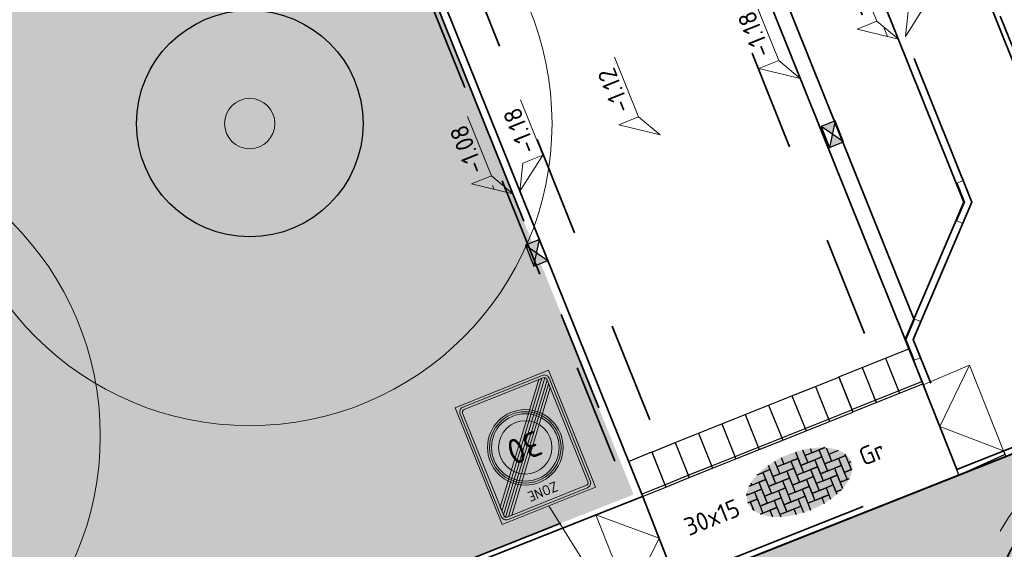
# Model space of a CAD drawing. Header units: metres. Extents: x 126075 to 126745, y 502461 to 502767.
# Tile 12 of 94: x 126519 to 126539, y 502529 to 502540. Entities that reach past the tile are written whole.
import ezdxf
from ezdxf.enums import TextEntityAlignment as Align

# ---------------------------------------------------------------- set-up
doc = ezdxf.new("R2010")
doc.units = ezdxf.units.M
for name, pattern in [('NLCS-HIDDEN', [4, 2, -2]), ('VH-OPSLUITBAND-SO', [10, 4, -2, 2, -2]), ('VH-RIJWIELPADBAND-SO', [20, 8, -2, 2, -2, 0, -2, 2, -2]), ('VH-TROTTOIRBAND-SO', [15, 5, -2, 2, -2, 2, -2]), ('ZZ-HIDDEN-SO', [4, 2, -2])]:
    doc.linetypes.add(name, pattern=pattern)
doc.layers.get('0').update_dxf_attribs({"linetype": 'CONTINUOUS'})
for name, color, linetype, lineweight in [('B-WE-GR-BOOM-S', 90, 'CONTINUOUS', 18), ('B-XX-GR-BOOM-T25', 7, 'CONTINUOUS', 25), ('N-WE-GR-BOOM-S', 90, 'CONTINUOUS', 25), ('N-WE-GR-GRAS-A-200', 62, 'CONTINUOUS', 18), ('N-WE-RI-HWA_KOLK-S-200', 154, 'CONTINUOUS', 25), ('N-WE-VH-GESLOTENVERHARDING_ASFALT_ROOD-V', 13, 'CONTINUOUS', 18), ('N-WE-VH-GOOT_BSS_ACHTERKANT-G', 170, 'CONTINUOUS', 35), ('N-WE-VH-GOOT_BSS_VOORKANT-G', 170, 'CONTINUOUS', 35), ('N-WE-VH-KANTOPSLUITING_BETONRUG-G', 7, 'ZZ-HIDDEN-SO', 35), ('N-WE-VH-KANTOPSLUITING_ELEMENT_INRIT-S', 40, 'CONTINUOUS', 25), ('N-WE-VH-KANTOPSLUITING_OPSLUITBAND_100X200-G', 150, 'VH-OPSLUITBAND-SO', 35), ('N-WE-VH-KANTOPSLUITING_OPSLUITBAND_120X250-G', 150, 'VH-OPSLUITBAND-SO', 35), ('N-WE-VH-KANTOPSLUITING_RIJWIELPADBAND_40 120_250_EINDVERLOOPBAND-S', 10, 'CONTINUOUS', 25), ('N-WE-VH-KANTOPSLUITING_TROTTOIRBAND_130X150_250-G', 210, 'VH-TROTTOIRBAND-SO', 35), ('N-WE-VH-KANTOPSLUITING_TROTTOIRBAND_130X150_250_HOEKSTUK-S', 210, 'CONTINUOUS', 25), ('N-WE-VH-KANTOPSLUITING_VOORKANTBAND-G', 50, 'CONTINUOUS', 35), ('N-WE-VH-MATERIAALGRENS-G', 7, 'ZZ-HIDDEN-SO', 35), ('N-WE-VH-OPENVERHARDING_TEGEL_150X300_DIK-S-200', 252, 'CONTINUOUS', 25), ('N-WE-VW-VERKEERSTEKEN_BORD_ZONEBORD-S-200', 7, 'CONTINUOUS', 25), ('N-XX-GR-BOOM-T25', 7, 'CONTINUOUS', 25), ('N01-WE-VH-KANTOPSLUITING_RIJWIELPADBAND_40 120-G', 10, 'VH-RIJWIELPADBAND-SO', 35), ('X-XX-AL-AANPIJLING-G', 7, 'CONTINUOUS', 18), ('X-XX-AL-HOOGTELABEL-S-200', 7, 'CONTINUOUS', 18)]:
    doc.layers.add(name, color=color, linetype=linetype, lineweight=lineweight)
doc.layers.add('N-GV-GR-BOOM-BESCHERMDEWORTELRUIMTE-GN', color=7, linetype='NLCS-HIDDEN', lineweight=0, plot=False)
doc.layers.add('N-GV-GR-BOOM_SOORT-V', color=7, linetype='CONTINUOUS', lineweight=18, true_color=0x025a01)
doc.layers.add('vrije wortelruimte', color=4, linetype='CONTINUOUS', plot=False)
doc.styles.add('NLCS-ISO', font='NLCS-ISO.ttf')
doc.styles.add('NLCS-ISO-M200-T25', font='NLCS-ISO.ttf', dxfattribs={"height": 0.5})
doc.styles.add('NLCS-RVV-M200-T25', font='NLCS-RVV.ttf')
pattern_1 = [(0, (0, 0), (0, 6.985), [5.08, -1.905]), (90, (0, 0), (-6.985, 4e-16), [5.08, -1.905])]

# ---------------------------------------------------------------- blocks, each defined once
blk = doc.blocks.new('SVH-TROTTOIRBAND HOEKSTUK_130 150X250_L400_H135INW_VB-MM')
at = {"linetype": 'Continuous', "lineweight": 0}
blk.add_lwpolyline([(400, 150), (400, 0), (0, 0), (-283, -283), (-389, -177), (-62, 150)], close=True, dxfattribs=at)
blk.add_lwpolyline([(400, 20), (-8, 20), (-297, -269)], dxfattribs=at)
blk = doc.blocks.new('SVH-TROTTOIRBAND HOEKSTUK_130 150X250_L450_H135UITW_VB-MM')
at = {"linetype": 'Continuous', "lineweight": 0}
blk.add_lwpolyline([(62, 150), (-212, 424), (-318, 318), (0, 0), (450, 0), (450, 150)], close=True, dxfattribs=at)
blk.add_lwpolyline([(-304, 332), (8, 20), (450, 20)], dxfattribs=at)
blk = doc.blocks.new('SVH-INRITELEMENT_130 150_180X750X500_MIDDEN')
for p, q in [((0, 0), (0, 0.75)), ((0.5, 0.75), (0, 0.75)), ((0.5, 0.7), (0, 0.7)), ((0.5, 0), (0.5, 0.75)), ((0.5, 0), (0, 0))]:
    blk.add_line(p, q)
blk = doc.blocks.new('N-SGR-BOOM_BOL_2E')
h = blk.add_hatch(color=256)
h.dxf.hatch_style = 1
edge = h.paths.add_edge_path()
edge.add_arc((0, 0), 0.25, 0, 360)
at = {"layer": 'N-GV-GR-BOOM_SOORT-V', "transparency": 33554559}
h = blk.add_hatch(color=256, dxfattribs=at)
h.dxf.hatch_style = 1
h.paths.add_polyline_path([(-3.6, 0, 1), (3.6, 0, 1)])
h.paths.add_polyline_path([(3.2, 0, -1), (-3.2, 0, -1)], flags=16)
h = blk.add_hatch(color=256, dxfattribs=at)
h.dxf.hatch_style = 1
edge = h.paths.add_edge_path()
edge.add_arc((0, 0), 3.01, 0, 360)
edge = h.paths.add_edge_path(flags=16)
edge.add_arc((0, 0), 2.626, 0, 360)
at = {"lineweight": 35}
blk.add_circle((0, 0), 4, dxfattribs=at)
at = {"layer": 'N-GV-GR-BOOM-BESCHERMDEWORTELRUIMTE-GN'}
for radius in [4.37, 1.75]:
    blk.add_circle((0, 0), radius, dxfattribs=at)
at = {"layer": 'N-XX-GR-BOOM-T25', "style": 'NLCS-ISO-M200-T25'}
blk.add_attdef('SOORT', text='', height=0.5, dxfattribs=at).set_placement((0, -0.873), align=Align.MIDDLE_CENTER)
blk = doc.blocks.new('SVH-TEGEL_150X300_DIK_ELLEBOOG-SO')
h = blk.add_hatch(color=254)
h.dxf.hatch_style = 1
edge = h.paths.add_edge_path()
edge.add_ellipse((0, 0), major_axis=(-5.525, 0), ratio=0.538462, start_angle=0, end_angle=360)
for p, q in [((-0.75, 2.947), (-0.75, 2.25)), ((-0.75, 2.947), (-0.75, 2.25)), ((0.75, 2.947), (0.75, 1.5)), ((0.75, 2.947), (0.75, 2.25)), ((-3.615, 2.25), (-3, 2.25)), ((-3.615, 2.25), (-2.25, 2.25)), ((-2.25, 2.25), (-3, 2.25)), ((-3, 2.25), (-3, 0.75)), ((-3, 2.25), (-3, 1.5)), ((-2.25, 2.717), (-2.25, 1.5)), ((-2.25, 2.717), (-2.25, 2.25)), ((-2.25, 2.25), (-2.25, 0.75)), ((-1.5, 2.863), (-1.5, 1.5)), ((-1.5, 2.863), (-1.5, 2.25)), ((-1.5, 2.25), (-1.5, 1.5)), ((-1.5, 2.25), (0, 2.25)), ((-0.75, 2.25), (-1.5, 2.25)), ((-0.75, 2.25), (0.75, 2.25)), ((0.75, 2.25), (0, 2.25)), ((0, 2.25), (0, 0.75)), ((0, 2.25), (0, 1.5)), ((0.75, 2.25), (0.75, 0.75)), ((1.5, 2.863), (1.5, 1.5)), ((1.5, 2.863), (1.5, 2.25)), ((1.5, 2.25), (1.5, 1.5)), ((1.5, 2.25), (3, 2.25)), ((2.25, 2.25), (1.5, 2.25)), ((2.25, 2.717), (2.25, 2.25)), ((2.25, 2.717), (2.25, 2.25)), ((2.25, 2.25), (3.615, 2.25)), ((3, 2.25), (3, 1.5)), ((3.615, 2.25), (3, 2.25)), ((3, 2.25), (3, 0.75)), ((3.75, 2.185), (3.75, 0.75)), ((-4.771, 1.5), (-3.75, 1.5)), ((-4.5, 1.5), (-4.771, 1.5)), ((-4.5, 1.726), (-4.5, 1.5)), ((-4.5, 1.726), (-4.5, 1.5)), ((-4.5, 1.5), (-3, 1.5)), ((-3, 1.5), (-3.75, 1.5)), ((-3.75, 1.5), (-3.75, 0)), ((-3.75, 1.5), (-3.75, 0.75)), ((-3, 1.5), (-3, 0)), ((-2.25, 1.5), (-2.25, 0.75)), ((-2.25, 1.5), (-0.75, 1.5)), ((-1.5, 1.5), (-2.25, 1.5)), ((-1.5, 1.5), (0, 1.5)), ((0, 1.5), (-0.75, 1.5)), ((-0.75, 1.5), (-0.75, 0)), ((-0.75, 1.5), (-0.75, 0.75)), ((0, 1.5), (0, 0)), ((0.75, 1.5), (0.75, 0.75)), ((0.75, 1.5), (2.25, 1.5)), ((1.5, 1.5), (0.75, 1.5)), ((1.5, 1.5), (3, 1.5)), ((2.25, 1.5), (2.25, 0.75)), ((3, 1.5), (2.25, 1.5)), ((2.25, 1.5), (2.25, 0)), ((3, 1.5), (3, 0)), ((3.75, 1.5), (3.75, 0.75)), ((3.75, 1.5), (4.771, 1.5)), ((-5.347, 0.75), (-4.5, 0.75)), ((-5.25, 0.75), (-5.347, 0.75)), ((-5.25, 0.927), (-5.25, 0.75)), ((-5.25, 0.927), (-5.25, 0.75)), ((-5.25, 0.75), (-3.75, 0.75)), ((-3.75, 0.75), (-4.5, 0.75)), ((-4.5, 0.75), (-4.5, -0.75)), ((-4.5, 0.75), (-4.5, 0)), ((-3.75, 0.75), (-3.75, -0.75)), ((-2.25, 0.75), (-3, 0.75)), ((-3, 0.75), (-3, 0)), ((-3, 0.75), (-1.5, 0.75)), ((-2.25, 0.75), (-0.75, 0.75)), ((-0.75, 0.75), (-1.5, 0.75)), ((-1.5, 0.75), (-1.5, -0.75)), ((-1.5, 0.75), (-1.5, 0)), ((-0.75, 0.75), (-0.75, -0.75)), ((0, 0), (-0.75, 0)), ((0, 0.75), (1.5, 0.75)), ((0, 0.75), (0, 0)), ((0.75, 0.75), (0, 0.75)), ((0, 0), (1.5, 0)), ((0.75, 0.75), (2.25, 0.75)), ((1.5, 0), (0.75, 0)), ((1.5, 0.75), (1.5, 0)), ((2.25, 0.75), (1.5, 0.75)), ((1.5, 0.75), (1.5, -0.75)), ((1.5, 0), (1.5, -1.5)), ((2.25, 0.75), (2.25, -0.75)), ((2.25, 0), (2.25, -0.75)), ((2.25, 0), (3.75, 0)), ((3, 0), (2.25, 0)), ((3, 0.75), (3, 0)), ((3, 0.75), (4.5, 0.75)), ((3.75, 0.75), (3, 0.75)), ((3, 0), (4.5, 0)), ((3.75, 0.75), (5.25, 0.75)), ((3.75, 0), (3.75, -0.75)), ((4.5, 0), (3.75, 0)), ((3.75, 0), (3.75, -1.5)), ((4.5, 0.75), (4.5, 0)), ((5.25, 0.75), (4.5, 0.75)), ((4.5, 0.75), (4.5, -0.75)), ((4.5, 0), (4.5, -1.5)), ((5.25, 0.927), (5.25, 0.75)), ((5.25, 0.75), (5.25, -0.75)), ((5.25, 0), (5.25, -0.75)), ((5.25, 0), (5.525, 0)), ((-5.525, 0), (-5.25, 0)), ((-5.525, 0), (-4.5, 0)), ((-5.25, -0.75), (-5.347, -0.75)), ((-5.347, -0.75), (-5.25, -0.75)), ((-4.5, 0), (-5.25, 0)), ((-5.25, 0), (-5.25, -0.927)), ((-5.25, 0), (-5.25, -0.75)), ((-5.25, -0.75), (-5.25, -0.927)), ((-4.5, 0), (-4.5, -1.5)), ((-3.75, -0.75), (-4.5, -0.75)), ((-4.5, -0.75), (-4.5, -1.5)), ((-4.5, -0.75), (-3, -0.75)), ((-3, 0), (-3.75, 0)), ((-3.75, 0), (-3.75, -0.75)), ((-3.75, 0), (-2.25, 0)), ((-3.75, -0.75), (-2.25, -0.75)), ((-3, 0), (-1.5, 0)), ((-2.25, -0.75), (-3, -0.75)), ((-3, -0.75), (-3, -2.25)), ((-3, -0.75), (-3, -1.5)), ((-1.5, 0), (-2.25, 0)), ((-2.25, 0), (-2.25, -1.5)), ((-2.25, 0), (-2.25, -0.75)), ((-2.25, -0.75), (-2.25, -2.25)), ((-1.5, 0), (-1.5, -1.5)), ((-0.75, -0.75), (-1.5, -0.75)), ((-1.5, -0.75), (-1.5, -1.5)), ((-1.5, -0.75), (0, -0.75)), ((-0.75, 0), (-0.75, -0.75)), ((-0.75, 0), (0.75, 0)), ((-0.75, -0.75), (0.75, -0.75)), ((0, -0.75), (0, -1.5)), ((0.75, -0.75), (0, -0.75)), ((0, -0.75), (0, -2.25)), ((0.75, 0), (0.75, -0.75)), ((0.75, 0), (0.75, -1.5)), ((0.75, -0.75), (0.75, -2.25)), ((1.5, -0.75), (1.5, -1.5)), ((1.5, -0.75), (3, -0.75)), ((2.25, -0.75), (1.5, -0.75)), ((2.25, -0.75), (3.75, -0.75)), ((3, -0.75), (3, -1.5)), ((3.75, -0.75), (3, -0.75)), ((3, -0.75), (3, -2.25)), ((3.75, -0.75), (3.75, -2.185)), ((4.5, -0.75), (4.5, -1.5)), ((4.5, -0.75), (5.347, -0.75)), ((5.25, -0.75), (4.5, -0.75)), ((5.25, -0.75), (5.347, -0.75)), ((-4.5, -1.5), (-4.771, -1.5)), ((-4.771, -1.5), (-3.75, -1.5)), ((-4.5, -1.5), (-3, -1.5)), ((-3, -1.5), (-3.75, -1.5)), ((-3.75, -1.5), (-3.75, -2.185)), ((-3.75, -1.5), (-3.75, -2.185)), ((-3, -1.5), (-3, -2.498)), ((-1.5, -1.5), (-2.25, -1.5)), ((-2.25, -1.5), (-2.25, -2.25)), ((-2.25, -1.5), (-0.75, -1.5)), ((-1.5, -1.5), (0, -1.5)), ((-0.75, -1.5), (-0.75, -2.25)), ((0, -1.5), (-0.75, -1.5)), ((-0.75, -1.5), (-0.75, -2.947)), ((0, -1.5), (0, -2.975)), ((1.5, -1.5), (0.75, -1.5)), ((0.75, -1.5), (0.75, -2.25)), ((0.75, -1.5), (2.25, -1.5)), ((1.5, -1.5), (3, -1.5)), ((2.25, -1.5), (2.25, -2.25)), ((3, -1.5), (2.25, -1.5)), ((2.25, -1.5), (2.25, -2.717)), ((3, -1.5), (3, -2.498)), ((3.75, -1.5), (3.75, -2.185)), ((3.75, -1.5), (4.771, -1.5)), ((4.5, -1.5), (3.75, -1.5)), ((4.5, -1.5), (4.771, -1.5)), ((-2.25, -2.25), (-3, -2.25)), ((-3, -2.25), (-3, -2.498)), ((-3, -2.25), (-1.5, -2.25)), ((-2.25, -2.25), (-0.75, -2.25)), ((-1.5, -2.25), (-1.5, -2.863)), ((0.75, -2.25), (0, -2.25)), ((0, -2.25), (0, -2.975)), ((0, -2.25), (1.5, -2.25)), ((0.75, -2.25), (2.25, -2.25)), ((1.5, -2.25), (1.5, -2.863)), ((2.25, -2.25), (1.5, -2.25)), ((1.5, -2.25), (1.5, -2.863)), ((2.25, -2.25), (2.25, -2.717)), ((3, -2.25), (3, -2.498)), ((3, -2.25), (3.615, -2.25)), ((3.615, -2.25), (3, -2.25))]:
    blk.add_line(p, q)
at = {"style": 'NLCS-ISO'}
blk.add_attdef('FORMAAT', text='', height=1.8, dxfattribs=at).set_placement((-6.525, 0), align=Align.MIDDLE_RIGHT)
blk.add_attdef('KLEUR', text='', height=1.8, dxfattribs=at).set_placement((6.525, 0), align=Align.MIDDLE_LEFT)
at = {"style": 'NLCS-ISO', "flags": 1}
blk.add_attdef('FUNCTIE', text='', height=1.8, dxfattribs=at).set_placement((0, -3.975), align=Align.TOP_CENTER)
blk = doc.blocks.new('B-SGR-BOOM_1E')
blk.add_circle((0, 0), 6.004)
at = {"linetype": 'Continuous'}
blk.add_circle((0, 0), 0.5, dxfattribs=at)
at = {"layer": 'vrije wortelruimte'}
blk.add_circle((0, 0), 2.25, dxfattribs=at)
at = {"layer": 'B-XX-GR-BOOM-T25', "style": 'NLCS-ISO-M200-T25'}
blk.add_attdef('SOORT', text='', height=0.5, dxfattribs=at).set_placement((0, -1.338), align=Align.MIDDLE_CENTER)
blk = doc.blocks.new('B-SGR-BOOM_DYN')
at = {"layer": 'B-WE-GR-BOOM-S'}
blk.add_blockref('B-SGR-BOOM_1E', (0, 0), dxfattribs=at)
blk = doc.blocks.new('N-SVW-VERKEERSTEKEN_BORD_ZONEBORD EINDE_A01_030-SO')
at = {"true_color": 0xffffff}
h = blk.add_hatch(color=7, dxfattribs=at)
h.dxf.hatch_style = 1
h.paths.add_polyline_path([(5.002, 6.251), (-5.002, 6.251), (-5.002, 0), (-4.756, 0), (-4.756, 5.486, -0.414214), (-4.231, 6.011), (4.247, 6.011, -0.414214), (4.772, 5.486), (4.772, 0), (5.002, 0)])
at = {"true_color": 0x191919}
h = blk.add_hatch(color=250, dxfattribs=at)
h.dxf.hatch_style = 1
h.paths.add_polyline_path([(-4.494, 5.486, -0.414214), (-4.231, 5.748), (4.247, 5.748, -0.414214), (4.51, 5.486), (4.51, 0), (4.772, 0), (4.772, 5.486, 0.414214), (4.247, 6.011), (-4.231, 6.011, 0.414214), (-4.756, 5.486), (-4.756, 0), (-4.494, 0)])
at = {"true_color": 0xffffff}
h = blk.add_hatch(color=7, dxfattribs=at)
h.dxf.hatch_style = 1
h.paths.add_polyline_path([(3.753, 5.748), (-4.231, 5.748, 0.414214), (-4.494, 5.486), (-4.494, 0), (-3.75, 0, -0.568765), (1.79, 3.295)])
at = {"true_color": 0x191919}
h = blk.add_hatch(color=250, dxfattribs=at)
h.dxf.hatch_style = 1
h.paths.add_polyline_path([(-4.494, -4.981), (4.092, 5.748), (3.753, 5.748), (-4.494, -4.558)])
h = blk.add_hatch(color=250, dxfattribs=at)
h.dxf.hatch_style = 1
edge = h.paths.add_edge_path()
edge.add_line((-4.494, -5.404), (4.394, 5.703))
edge.add_arc((4.247, 5.486), 0.262, 0, 55.92297, ccw=False)
edge.add_line((4.51, 5.486), (4.51, 5.424))
edge.add_line((4.51, 5.424), (-4.391, -5.699))
edge.add_arc((-4.231, -5.491), 0.263, 180, 232.48762, ccw=False)
edge.add_line((-4.494, -5.491), (-4.494, -5.404))
h = blk.add_hatch(color=250, dxfattribs=at)
h.dxf.hatch_style = 1
h.paths.add_polyline_path([(-4.096, -5.753), (4.51, 5.001), (4.51, 4.578), (-3.758, -5.753)])
at = {"true_color": 0xffffff}
h = blk.add_hatch(color=7, dxfattribs=at)
h.dxf.hatch_style = 1
h.paths.add_polyline_path([(4.394, 5.703, 0.149795), (4.247, 5.748), (4.092, 5.748), (2.02, 3.159, -0.017667), (2.238, 3.009)])
h = blk.add_hatch(color=7, dxfattribs=at)
h.dxf.hatch_style = 1
h.paths.add_polyline_path([(4.51, 5.001), (4.51, 5.424), (2.445, 2.844, -0.017667), (2.639, 2.664)])
h = blk.add_hatch(color=7, dxfattribs=at)
h.dxf.hatch_style = 1
h.paths.add_polyline_path([(4.51, 4.578), (2.822, 2.469, -0.181674), (3.75, 0), (4.51, 0)])
at = {"true_color": 0xafafaf}
h = blk.add_hatch(color=253, dxfattribs=at)
h.dxf.hatch_style = 1
h.paths.add_polyline_path([(-3.75, 0), (-3.55, 0, -1), (3.55, 0), (3.75, 0, 1)])
at = {"true_color": 0xffffff}
h = blk.add_hatch(color=7, dxfattribs=at)
h.dxf.hatch_style = 1
h.paths.add_polyline_path([(-3.55, 0), (-3.35, 0, -1), (3.35, 0), (3.55, 0, 1)])
at = {"true_color": 0xafafaf}
h = blk.add_hatch(color=253, dxfattribs=at)
h.dxf.hatch_style = 1
h.paths.add_polyline_path([(-3.35, 0), (-2.65, 0, -1), (2.65, 0), (3.35, 0, 1)])
at = {"true_color": 0xffffff}
h = blk.add_hatch(color=7, dxfattribs=at)
h.dxf.hatch_style = 1
h.paths.add_polyline_path([(-2.65, 0), (2.65, 0, 1)])
h = blk.add_hatch(color=7, dxfattribs=at)
h.dxf.hatch_style = 1
h.paths.add_polyline_path([(5.002, 0), (4.772, 0), (4.772, -5.491, -0.414214), (4.247, -6.016), (-4.231, -6.016, -0.414214), (-4.756, -5.491), (-4.756, 0), (-5.002, 0), (-5.002, -6.251), (5.002, -6.251)])
at = {"true_color": 0x191919}
h = blk.add_hatch(color=250, dxfattribs=at)
h.dxf.hatch_style = 1
h.paths.add_polyline_path([(-4.494, 0), (-4.756, 0), (-4.756, -5.491, 0.414214), (-4.231, -6.016), (4.247, -6.016, 0.414214), (4.772, -5.491), (4.772, 0), (4.51, 0), (4.51, -5.491, -0.414214), (4.247, -5.753), (-4.231, -5.753, -0.414214), (-4.494, -5.491)])
at = {"true_color": 0xffffff}
h = blk.add_hatch(color=7, dxfattribs=at)
h.dxf.hatch_style = 1
h.paths.add_polyline_path([(-3.75, 0), (-4.494, 0), (-4.494, -4.558), (-2.822, -2.469, -0.181674)])
h = blk.add_hatch(color=7, dxfattribs=at)
h.dxf.hatch_style = 1
h.paths.add_polyline_path([(4.51, 0), (3.75, 0, -0.568765), (-1.79, -3.295), (-3.758, -5.753), (4.247, -5.753, 0.414214), (4.51, -5.491)])
at = {"true_color": 0xafafaf}
h = blk.add_hatch(color=253, dxfattribs=at)
h.dxf.hatch_style = 1
h.paths.add_polyline_path([(3.75, 0), (3.55, 0, -1), (-3.55, 0), (-3.75, 0, 1)])
at = {"true_color": 0xffffff}
h = blk.add_hatch(color=7, dxfattribs=at)
h.dxf.hatch_style = 1
h.paths.add_polyline_path([(3.55, 0), (3.35, 0, -1), (-3.35, 0), (-3.55, 0, 1)])
at = {"true_color": 0xafafaf}
h = blk.add_hatch(color=253, dxfattribs=at)
h.dxf.hatch_style = 1
h.paths.add_polyline_path([(3.35, 0), (2.65, 0, -1), (-2.65, 0), (-3.35, 0, 1)])
at = {"true_color": 0xffffff}
h = blk.add_hatch(color=7, dxfattribs=at)
h.dxf.hatch_style = 1
h.paths.add_polyline_path([(2.65, 0), (-2.65, 0, 1)])
h = blk.add_hatch(color=7, dxfattribs=at)
h.dxf.hatch_style = 1
h.paths.add_polyline_path([(-2.445, -2.844, -0.017667), (-2.639, -2.664), (-4.494, -4.981), (-4.494, -5.404)])
h = blk.add_hatch(color=7, dxfattribs=at)
h.dxf.hatch_style = 1
h.paths.add_polyline_path([(-2.02, -3.159, -0.017667), (-2.238, -3.009), (-4.391, -5.699, 0.165156), (-4.231, -5.753), (-4.096, -5.753)])
at = {"color": 251, "lineweight": 0, "true_color": 0x4b4b4b}
blk.add_lwpolyline([(-5.002, 6.251), (5.002, 6.251), (5.002, -6.251), (-5.002, -6.251)], close=True, dxfattribs=at)
at = {"color": 250, "lineweight": 0, "true_color": 0x191919}
for points in [[(-4.231, 6.011), (4.247, 6.011, -0.414214), (4.772, 5.486), (4.772, -5.491, -0.414214), (4.247, -6.016), (-4.231, -6.016, -0.414214), (-4.756, -5.491), (-4.756, 5.486, -0.414214)], [(-4.231, 5.748), (4.247, 5.748, -0.414214), (4.51, 5.486), (4.51, -5.491, -0.414214), (4.247, -5.753), (-4.231, -5.753, -0.414214), (-4.494, -5.491), (-4.494, 5.486, -0.414214)], [(-4.494, -5.404), (4.394, 5.703, -0.248971), (4.51, 5.486), (4.51, 5.424), (-4.391, -5.699, -0.23311), (-4.494, -5.491)]]:
    blk.add_lwpolyline(points, format="xyb", close=True, dxfattribs=at)
for points in [[(-4.494, -4.981), (4.092, 5.748), (3.753, 5.748), (-4.494, -4.558)], [(-4.096, -5.753), (4.51, 5.001), (4.51, 4.578), (-3.758, -5.753)]]:
    blk.add_lwpolyline(points, close=True, dxfattribs=at)
at = {"color": 253, "lineweight": 0, "true_color": 0xafafaf}
for radius in [3.75, 3.55, 3.35, 2.65]:
    blk.add_circle((0, 0), radius, dxfattribs=at)
at = {"color": 250, "true_color": 0x191919, "style": 'NLCS-RVV-M200-T25'}
blk.add_text('ZONE', height=1, dxfattribs=at).set_placement((0.02, 4.714), align=Align.MIDDLE_CENTER)
at = {"color": 253, "true_color": 0xafafaf, "style": 'NLCS-RVV-M200-T25'}
blk.add_text('30', height=2.5, dxfattribs=at).set_placement((0.1, 0), align=Align.MIDDLE_CENTER)
at = {"color": 250, "true_color": 0x191919, "style": 'NLCS-RVV-M200-T25'}
blk.add_attdef('RVV_ONDERSCHRIFT', text='', height=1, dxfattribs=at).set_placement((0.02, -4.717), align=Align.MIDDLE_CENTER)
blk = doc.blocks.new('SVH-RIJWIELPAD EINDVERLOOPBAND_40 120X250_MAAIVELD_LINKS_L1000_HD-MM')
blk.add_line((0, 40), (-100, 40))
blk.add_lwpolyline([(0, 0), (-1000, 0), (-1000, 120), (0, 120)], close=True)
at = {"flags": 128}
blk.add_lwpolyline([(-100, 40), (-900, 0)], dxfattribs=at)
blk = doc.blocks.new('SRI-KOLK_STRAAT-SO')
h = blk.add_hatch(color=256)
h.dxf.hatch_style = 1
h.paths.add_polyline_path([(-1.125, 1.5), (-1.125, 0), (0, 0.75)])
h.paths.add_polyline_path([(1.125, 1.5), (0, 0.75), (1.125, 0)])
for p, q in [((-1.125, 0), (1.125, 1.5)), ((1.125, 0), (-1.125, 1.5))]:
    blk.add_line(p, q)
blk.add_lwpolyline([(-1.125, 0), (1.125, 0), (1.125, 1.5), (-1.125, 1.5)], close=True)
blk = doc.blocks.new('SZZ-HOOGTELABEL_02-SO')
h = blk.add_hatch()
h.set_pattern_fill('ANGLE', color=256)
h.set_pattern_definition(pattern_1)
h.paths.add_polyline_path([(2.461, 3.435), (0, 0), (2.461, 1.312)])
for p, q in [((2.461, 3.435), (0, 0)), ((2.461, 1.312), (2.461, 3.435)), ((0, 0), (2.461, 1.312)), ((8.838, 1.312), (2.461, 1.312))]:
    blk.add_line(p, q)
at = {"style": 'NLCS-ISO'}
blk.add_attdef('...', text='', height=1.8, dxfattribs=at).set_placement((5.773, 2.615), align=Align.MIDDLE)
blk = doc.blocks.new('SZZ-HOOGTELABEL_04-SO')
h = blk.add_hatch()
h.set_pattern_fill('ANGLE', color=256)
h.set_pattern_definition(pattern_1)
h.paths.add_polyline_path([(2.461, -1.312), (0, 0), (2.461, -3.435)])
for p, q in [((0, 0), (2.461, -1.312)), ((2.461, -3.435), (0, 0)), ((2.461, -1.312), (2.461, -3.435)), ((8.399, -3.435), (2.461, -3.435))]:
    blk.add_line(p, q)
at = {"style": 'NLCS-ISO'}
blk.add_attdef('...', text='', height=1.8, dxfattribs=at).set_placement((5.55, -2.195), align=Align.MIDDLE)

msp = doc.modelspace()

# ---------------------------------------------------------------- hatches: boundary and pattern name
at = {"layer": 'N-WE-GR-GRAS-A-200', "transparency": 33554559}
h = msp.add_hatch(dxfattribs=at)
h.set_pattern_fill('AGR-GRAS_02-SO', color=256, scale=0.2, pattern_type=2)
h.set_pattern_definition([(21.5801, (126551.914, 502551.3593), (1.124204, 2.595413), [0.5, -1.5]), (21.5801, (126552.4955, 502552.8798), (1.124204, 2.595413), [0.5, -1.5]), (111.5801, (126551.8425, 502552.0838), (-2.595413, 1.124204), [0.5, -1.5]), (111.5801, (126552.329, 502553.029), (-2.595413, 1.124204), [0.5, -1.5]), (66.5801, (126551.771, 502552.8083), (-0.735605, 1.859808), [0.5, -2.328427]), (156.5801, (126552.9369, 502551.7639), (-1.859808, -0.735605), [0.5, -2.328427]), (48.1452, (126552.1583, 502552.1012), (1.859808, 0.7356045), [0.5, -3.972136]), (48.1452, (126552.6274, 502553.3621), (1.859808, 0.7356045), [0.5, -3.972136]), (85.0151, (126553.2159, 502551.87425), (-0.7356045, 1.859808), [0.5, -3.972136]), (85.0151, (126552.0479, 502552.3801), (-0.7356045, 1.859808), [0.5, -3.972136]), (85.0151, (126552.8828, 502552.17265), (-0.7356045, 1.859808), [0.5, -3.972136]), (138.1452, (126551.5094, 502552.3822), (-0.7356045, 1.859808), [0.5, -3.972136]), (175.0151, (126552.1756, 502551.7854), (-1.859808, -0.7356045), [0.5, -3.972136])])
edge = h.paths.add_edge_path()
edge.add_line((126531.185, 502530.4), (126527.141, 502540.473))
edge.add_line((126527.141, 502540.473), (126526.445, 502540.193))
edge.add_line((126526.445, 502540.193), (126521.304, 502553))
edge.add_line((126521.304, 502553), (126522, 502553.279))
edge.add_line((126522, 502553.279), (126521.638, 502554.179))
edge.add_arc((126521.314, 502554.049), 0.35, 21.8739, 111.8739)
edge.add_line((126521.183, 502554.374), (126516.831, 502552.627))
edge.add_line((126516.831, 502552.627), (126509.013, 502572.101))
edge.add_line((126509.013, 502572.101), (126513.365, 502573.848))
edge.add_arc((126513.235, 502574.173), 0.35, 291.8739, 381.8739)
edge.add_line((126513.559, 502574.303), (126507.822, 502588.595))
edge.add_arc((126507.497, 502588.464), 0.35, 21.8739, 111.8739)
edge.add_line((126507.367, 502588.789), (126503.014, 502587.042))
edge.add_line((126503.014, 502587.042), (126498.013, 502599.5))
edge.add_line((126498.013, 502599.5), (126502.365, 502601.247))
edge.add_arc((126502.235, 502601.572), 0.35, 291.8739, 381.8739)
edge.add_line((126502.559, 502601.703), (126499.372, 502609.642))
edge.add_arc((126499.047, 502609.511), 0.35, 21.8739, 111.8739)
edge.add_line((126498.917, 502609.836), (126494.565, 502608.089))
edge.add_line((126494.565, 502608.089), (126486.746, 502627.563))
edge.add_line((126486.746, 502627.563), (126490.495, 502629.068))
edge.add_line((126490.495, 502629.068), (126488.121, 502634.982))
edge.add_arc((126487.212, 502632.281), 2.85, 71.3984, 111.8739)
edge.add_line((126486.15, 502634.926), (126472.667, 502629.513))
edge.add_line((126472.667, 502629.513), (126510.311, 502535.003))
edge.add_line((126510.311, 502535.003), (126514.126, 502524.9))
edge.add_arc((126515.654, 502527.365), 2.9, 238.2095, 291.6146)
edge.add_line((126516.722, 502524.669), (126531.185, 502530.4))
at = {"layer": 'N-WE-VH-GESLOTENVERHARDING_ASFALT_ROOD-V', "transparency": 33554687}
h = msp.add_hatch(color=256, dxfattribs=at)
h.dxf.hatch_style = 1
edge = h.paths.add_edge_path()
edge.add_line((126705.053, 502566.468), (126686.101, 502566.307))
edge.add_arc((126686.084, 502568.307), 2, 237.8378, 270.4869, ccw=False)
edge.add_arc((126671.669, 502545.383), 25.08, 57.8378, 100.5058)
edge.add_line((126667.096, 502570.042), (126613.821, 502560.162))
edge.add_arc((126621.114, 502520.833), 40, 100.5058, 111.6146)
edge.add_line((126606.38, 502558.02), (126517.467, 502522.791))
edge.add_arc((126515.625, 502527.44), 5, 200.686, 291.6146, ccw=False)
edge.add_line((126510.948, 502525.673), (126510.532, 502526.774))
edge.add_line((126510.532, 502526.774), (126508.193, 502525.891))
edge.add_line((126508.193, 502525.891), (126508.637, 502524.715))
edge.add_arc((126515.654, 502527.365), 7.5, 200.686, 236.4991)
edge.add_line((126511.514, 502521.111), (126508.384, 502519.774))
edge.add_arc((126518.893, 502530.477), 15, 225.5225, 236.334)
edge.add_line((126510.578, 502517.992), (126512.739, 502518.915))
edge.add_arc((126513.917, 502516.157), 3, 21.6115, 113.127, ccw=False)
edge.add_line((126516.707, 502517.261), (126517.383, 502515.553))
edge.add_arc((126518.893, 502530.477), 15, 264.2236, 280.4105)
edge.add_line((126521.604, 502515.724), (126520.273, 502519.058))
edge.add_arc((126522.131, 502519.799), 2, 111.6035, 201.7508, ccw=False)
edge.add_line((126521.395, 502521.658), (126532.962, 502526.234))
edge.add_line((126532.962, 502526.234), (126538.54, 502528.454))
edge.add_line((126538.54, 502528.454), (126607.301, 502555.696))
edge.add_arc((126621.114, 502520.833), 37.5, 100.5058, 111.6146, ccw=False)
edge.add_line((126614.277, 502557.704), (126667.552, 502567.584))
edge.add_arc((126671.669, 502545.383), 22.58, 83.9855, 100.5058, ccw=False)
edge.add_arc((126671.927, 502546.469), 21.473, 56.1777, 84.3654, ccw=False)
edge.add_line((126683.879, 502564.308), (126683.884, 502563.708))
edge.add_line((126683.884, 502563.708), (126705.075, 502563.888))
edge.add_line((126705.075, 502563.888), (126705.053, 502566.468))

# ---------------------------------------------------------------- linework, layer by layer
at = {"layer": 'N-WE-VH-GOOT_BSS_ACHTERKANT-G'}
msp.add_lwpolyline([(126528.732, 502553.864), (126536.751, 502533.889)], dxfattribs=at)
at = {"layer": 'N-WE-VH-GOOT_BSS_VOORKANT-G'}
msp.add_lwpolyline([(126528.322, 502554.039), (126536.576, 502533.479)], dxfattribs=at)
at = {"layer": 'N-WE-VH-KANTOPSLUITING_BETONRUG-G'}
msp.add_lwpolyline([(126513.328, 502573.941), (126508.883, 502572.156), (126516.775, 502552.496), (126521.221, 502554.281, -0.414214), (126521.546, 502554.142), (126521.87, 502553.335), (126521.174, 502553.055), (126526.39, 502540.063), (126527.086, 502540.343), (126531.092, 502530.363)], format="xyb", dxfattribs=at)
at = {"layer": 'N-WE-VH-KANTOPSLUITING_OPSLUITBAND_100X200-G', "flags": 128}
for points in [[(126521.33, 502582.595), (126540.761, 502534.194), (126592.769, 502554.8), (126573.458, 502603.525)], [(126516.722, 502524.669), (126531.185, 502530.4)]]:
    msp.add_lwpolyline(points, dxfattribs=at)
at = {"layer": 'N-WE-VH-KANTOPSLUITING_OPSLUITBAND_120X250-G'}
msp.add_lwpolyline([(126532.025, 502528.688), (126537.603, 502530.899)], dxfattribs=at)
at = {"layer": 'N-WE-VH-KANTOPSLUITING_TROTTOIRBAND_130X150_250-G'}
msp.add_lwpolyline([(126513.205, 502575.185), (126513.559, 502574.303, -0.414214), (126513.365, 502573.848), (126509.013, 502572.101), (126516.831, 502552.627), (126521.183, 502554.374, -0.414214), (126521.638, 502554.179), (126522, 502553.279), (126521.304, 502553), (126526.445, 502540.193), (126527.141, 502540.473), (126531.223, 502530.307)], format="xyb", dxfattribs=at)
msp.add_lwpolyline([(126528.293, 502554.513), (126528.438, 502554.153), (126531.169, 502552.986), (126537.905, 502536.209), (126536.738, 502533.478), (126537.086, 502532.611)], dxfattribs=at)
at = {"layer": 'N-WE-VH-KANTOPSLUITING_VOORKANTBAND-G'}
for points in [[(126513.498, 502590.962), (126513.883, 502590.004, 0.414224), (126519.086, 502587.782), (126571.33, 502608.759), (126573.357, 502603.646), (126521.134, 502582.678, 0.414203), (126518.913, 502577.476), (126519.285, 502576.548), (126522.016, 502575.382), (126528.706, 502558.719), (126527.539, 502555.988), (126528.322, 502554.039), (126531.053, 502552.873), (126537.742, 502536.211), (126536.576, 502533.479), (126536.947, 502532.555)], [(126513.421, 502573.709), (126509.486, 502572.129, 0.414214), (126509.32, 502571.739), (126516.802, 502553.1, 0.414214), (126517.193, 502552.933), (126521.127, 502554.513, -0.414214), (126521.778, 502554.235), (126522.195, 502553.196), (126521.499, 502552.917), (126526.529, 502540.388), (126527.225, 502540.668), (126531.359, 502530.37)]]:
    msp.add_lwpolyline(points, format="xyb", dxfattribs=at)
at = {"layer": 'N-WE-VH-KANTOPSLUITING_VOORKANTBAND-G', "flags": 128}
msp.add_lwpolyline([(126521.237, 502582.558), (126540.706, 502534.064), (126592.899, 502554.744), (126573.551, 502603.563)], dxfattribs=at)
for points in [[(126510.532, 502526.774), (126510.948, 502525.673, 0.418969), (126517.467, 502522.791), (126606.38, 502558.02, -0.048509), (126613.821, 502560.162), (126667.096, 502570.042, -0.188356), (126685.02, 502566.614, 0.14343), (126686.101, 502566.307), (126705.053, 502566.468)], [(126524.444, 502525.556), (126606.38, 502558.02, -0.048509), (126613.821, 502560.162), (126667.096, 502570.042, -0.188356), (126685.02, 502566.614, 0.14343), (126686.101, 502566.307), (126705.053, 502566.468)], [(126531.362, 502530.362), (126516.759, 502524.576, -0.24035), (126514.044, 502524.833), (126510.217, 502534.968)]]:
    msp.add_lwpolyline(points, format="xyb", dxfattribs=at)
at = {"layer": 'N-WE-VH-MATERIAALGRENS-G', "flags": 128}
for points in [[(126518.636, 502576.287), (126536.001, 502533.032)], [(126514.367, 502574.574), (126531.732, 502531.319)], [(126536.93, 502532.597), (126537.603, 502530.899)], [(126531.359, 502530.37), (126532.025, 502528.689)]]:
    msp.add_lwpolyline(points, dxfattribs=at)
at = {"layer": 'N01-WE-VH-KANTOPSLUITING_RIJWIELPADBAND_40 120-G'}
msp.add_lwpolyline([(126537.603, 502530.899), (126600.658, 502555.882)], dxfattribs=at)
at = {"layer": 'X-XX-AL-AANPIJLING-G', "flags": 128}
for points in [[(126537.86, 502532.966), (126536.939, 502532.576)], [(126532.509, 502525.359), (126529.5, 502530.175)]]:
    msp.add_lwpolyline(points, dxfattribs=at)
for points in [[(126538.533, 502531.267), (126537.86, 502532.966), (126537.267, 502531.748)], [(126531.095, 502528.32), (126531.692, 502529.53), (126530.432, 502529.993)]]:
    msp.add_lwpolyline(points, close=True, dxfattribs=at)

# ---------------------------------------------------------------- block references
at = {"layer": 'B-WE-GR-BOOM-S', "rotation": 5.229815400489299}
for p in [(126523.561, 502537.77), (126514.589, 502531.564)]:
    msp.add_blockref('B-SGR-BOOM_DYN', p, dxfattribs=at)
at = {"layer": 'N-WE-GR-BOOM-S'}
msp.add_blockref('N-SGR-BOOM_BOL_2E', (126542.253, 502527.5), dxfattribs=at)
at = {"layer": 'N-WE-RI-HWA_KOLK-S-200', "xscale": 0.2, "yscale": 0.2, "zscale": 0.2}
for p, rotation in [((126535.272, 502537.613), 111.8738873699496), ((126529.119, 502535.143), 291.873887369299)]:
    msp.add_blockref('SRI-KOLK_STRAAT-SO', p, dxfattribs=dict(at, rotation=rotation))
at = {"layer": 'N-WE-VH-KANTOPSLUITING_ELEMENT_INRIT-S', "rotation": 201.8738873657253}
for p in [(126536.651, 502533.293), (126536.187, 502533.107), (126535.723, 502532.921), (126535.259, 502532.734), (126534.795, 502532.548), (126534.331, 502532.362), (126533.867, 502532.176), (126533.403, 502531.989), (126532.939, 502531.803), (126532.475, 502531.617), (126532.011, 502531.43), (126531.547, 502531.244)]:
    msp.add_blockref('SVH-INRITELEMENT_130 150_180X750X500_MIDDEN', p, dxfattribs=at)
at = {"layer": 'N-WE-VH-KANTOPSLUITING_RIJWIELPADBAND_40 120_250_EINDVERLOOPBAND-S', "xscale": 0.001, "yscale": 0.001, "zscale": 0.001, "rotation": 21.61460987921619}
msp.add_blockref('SVH-RIJWIELPAD EINDVERLOOPBAND_40 120X250_MAAIVELD_LINKS_L1000_HD-MM', (126538.577, 502531.155), dxfattribs=at)
at = {"layer": 'N-WE-VH-KANTOPSLUITING_TROTTOIRBAND_130X150_250_HOEKSTUK-S', "xscale": 0.001, "yscale": 0.001, "zscale": 0.001}
for name, p, rotation in [('SVH-TROTTOIRBAND HOEKSTUK_130 150X250_L400_H135INW_VB-MM', (126537.742, 502536.211), 246.8738873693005), ('SVH-TROTTOIRBAND HOEKSTUK_130 150X250_L450_H135UITW_VB-MM', (126536.576, 502533.479), 291.8738873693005)]:
    msp.add_blockref(name, p, dxfattribs=dict(at, rotation=rotation))
at = {"layer": 'N-WE-VH-OPENVERHARDING_TEGEL_150X300_DIK-S-200', "xscale": 0.2, "yscale": 0.2, "zscale": 0.2, "rotation": 21.87388736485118}
msp.add_blockref('SVH-TEGEL_150X300_DIK_ELLEBOOG-SO', (126534.478, 502530.643), dxfattribs=at).add_auto_attribs({'FORMAAT': '30x15', 'KLEUR': 'Gr'})
at = {"layer": 'N-WE-VW-VERKEERSTEKEN_BORD_ZONEBORD-S-200', "xscale": 0.2, "yscale": 0.2, "zscale": 0.2, "rotation": 201.8738873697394}
msp.add_blockref('N-SVW-VERKEERSTEKEN_BORD_ZONEBORD EINDE_A01_030-SO', (126529.034, 502531.335), dxfattribs=at)
at = {"layer": 'X-XX-AL-HOOGTELABEL-S-200', "xscale": 0.2, "yscale": 0.2, "zscale": 0.2, "rotation": 111.8738873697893}
for name, p, values in [('SZZ-HOOGTELABEL_04-SO', (126536.583, 502539.501), {'...': '-1.04'}), ('SZZ-HOOGTELABEL_02-SO', (126536.444, 502539.445), {'...': '-1.14'}), ('SZZ-HOOGTELABEL_02-SO', (126534.495, 502538.663), {'...': '-1.18'}), ('SZZ-HOOGTELABEL_02-SO', (126531.711, 502537.545), {'...': '-1.12'}), ('SZZ-HOOGTELABEL_04-SO', (126528.927, 502536.427), {'...': '-1.18'}), ('SZZ-HOOGTELABEL_02-SO', (126528.788, 502536.371), {'...': '-1.08'})]:
    msp.add_blockref(name, p, dxfattribs=at).add_auto_attribs(values)

doc.saveas('drawing.dxf')
